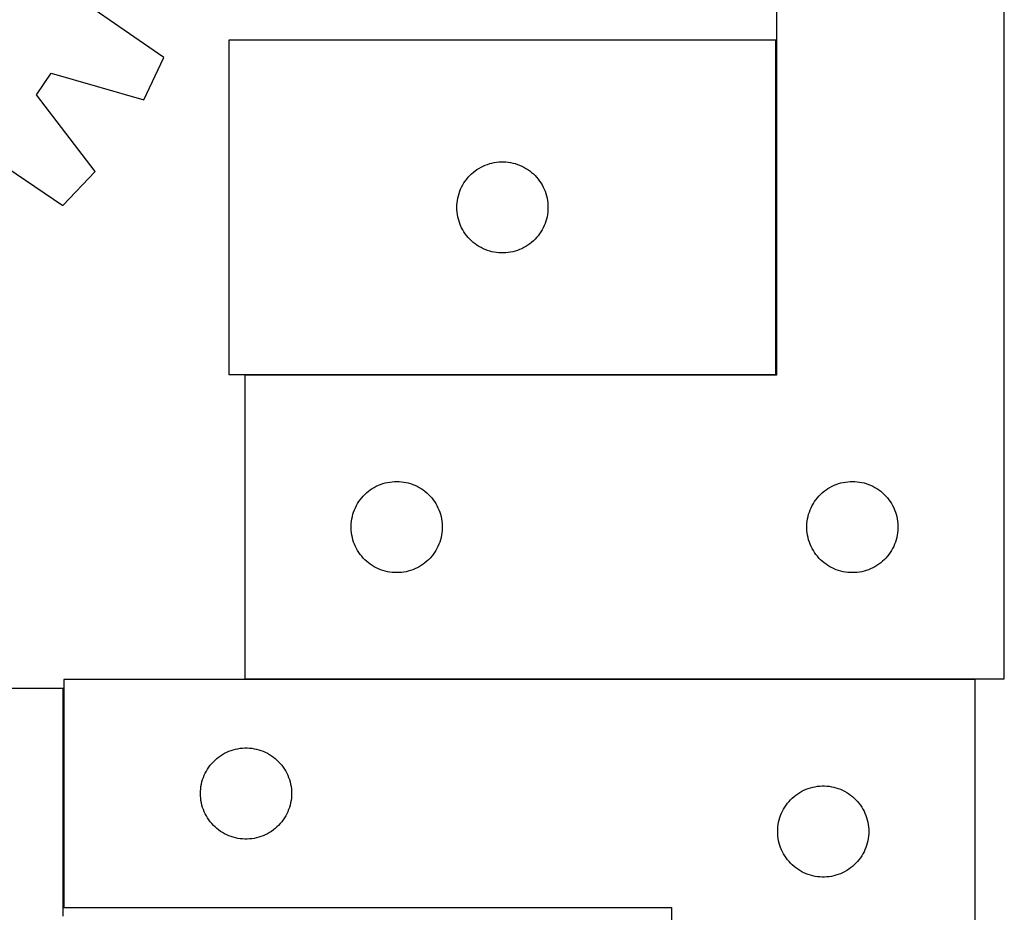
# Model space of a CAD drawing. Header units: millimetres. Extents: x 7 to 1493, y 7 to 2993.
# Tile 11 of 13: x 1169 to 1493, y 2113 to 2407. Entities that reach past the tile are written whole.
import ezdxf

# ---------------------------------------------------------------- set-up
doc = ezdxf.new("R2010")
doc.units = ezdxf.units.MM
doc.layers.add('COMMON', color=5, linetype='CONTINUOUS', true_color=0x0000ff)
doc.layers.add('CUT', color=7, linetype='CONTINUOUS', true_color=0x000000)

msp = doc.modelspace()

# ---------------------------------------------------------------- linework, layer by layer
at = {"layer": 'COMMON'}
for p, q in [((1418.329641, 2289.98796), (1418.329641, 2399.98796)), ((1243.429641, 2289.887959), (1418.22964, 2289.887959)), ((1483.828998, 2189.687959), (1243.429641, 2189.687959)), ((1183.728997, 2186.699047), (1183.728997, 2114.587958))]:
    msp.add_line(p, q, dxfattribs=at)
at = {"layer": 'CUT'}
for p, q in [((1418.429641, 2489.787959), (1418.429641, 2289.787959)), ((1493.429641, 2189.787959), (1493.429641, 2489.787959)), ((1216.778726, 2394.310582), (1190.630631, 2412.345322)), ((1418.22964, 2399.98796), (1238.22964, 2399.98796)), ((1238.22964, 2399.98796), (1238.22964, 2289.98796)), ((1418.22964, 2289.98796), (1418.22964, 2399.98796)), ((1210.208595, 2380.397856), (1216.778726, 2394.310582)), ((1174.839781, 2382.048195), (1179.66899, 2389.133258)), ((1179.66899, 2389.133258), (1210.208595, 2380.397856)), ((1194.135056, 2356.815932), (1174.839781, 2382.048195)), ((1157.241718, 2363.359544), (1183.587222, 2345.614426)), ((1324.037356, 2359.390208), (1324.784324, 2359.586926)), ((1324.784324, 2359.586926), (1325.540429, 2359.74493)), ((1325.540429, 2359.74493), (1326.303665, 2359.8638)), ((1326.303665, 2359.8638), (1327.072008, 2359.943223)), ((1327.072008, 2359.943223), (1327.843422, 2359.982987)), ((1327.843422, 2359.982987), (1328.615859, 2359.982987)), ((1328.615859, 2359.982987), (1329.387272, 2359.943223)), ((1329.387272, 2359.943223), (1330.155616, 2359.8638)), ((1330.155616, 2359.8638), (1330.918852, 2359.74493)), ((1330.918852, 2359.74493), (1331.674957, 2359.586926)), ((1331.674957, 2359.586926), (1332.421925, 2359.390208)), ((1183.587222, 2345.614426), (1194.135056, 2356.815932)), ((1318.04054, 2355.996241), (1318.620743, 2356.506167)), ((1318.620743, 2356.506167), (1319.226426, 2356.985549)), ((1319.226426, 2356.985549), (1319.855985, 2357.433115)), ((1319.855985, 2357.433115), (1320.507748, 2357.84768)), ((1320.507748, 2357.84768), (1321.179989, 2358.228142)), ((1321.179989, 2358.228142), (1321.870925, 2358.573494)), ((1321.870925, 2358.573494), (1322.578722, 2358.88282)), ((1322.578722, 2358.88282), (1323.301505, 2359.155299)), ((1323.301505, 2359.155299), (1324.037356, 2359.390208)), ((1332.421925, 2359.390208), (1333.157776, 2359.155299)), ((1333.157776, 2359.155299), (1333.880559, 2358.88282)), ((1333.880559, 2358.88282), (1334.588356, 2358.573494)), ((1334.588356, 2358.573494), (1335.279292, 2358.228142)), ((1335.279292, 2358.228142), (1335.951532, 2357.84768)), ((1335.951532, 2357.84768), (1336.603296, 2357.433115)), ((1336.603296, 2357.433115), (1337.232855, 2356.985549)), ((1337.232855, 2356.985549), (1337.838538, 2356.506167)), ((1337.838538, 2356.506167), (1338.41874, 2355.996241)), ((1315.175362, 2352.376181), (1315.573007, 2353.038403)), ((1315.573007, 2353.038403), (1316.004215, 2353.679277)), ((1316.004215, 2353.679277), (1316.467843, 2354.297103)), ((1316.467843, 2354.297103), (1316.962661, 2354.890242)), ((1316.962661, 2354.890242), (1317.487358, 2355.457123)), ((1317.487358, 2355.457123), (1318.04054, 2355.996241)), ((1338.41874, 2355.996241), (1338.971923, 2355.457123)), ((1338.971923, 2355.457123), (1339.496619, 2354.890242)), ((1339.496619, 2354.890242), (1339.991437, 2354.297103)), ((1339.991437, 2354.297103), (1340.455065, 2353.679277)), ((1340.455065, 2353.679277), (1340.886274, 2353.038403)), ((1340.886274, 2353.038403), (1341.283919, 2352.376181)), ((1313.94011, 2349.549683), (1314.193888, 2350.279242)), ((1314.193888, 2350.279242), (1314.484887, 2350.994769)), ((1314.484887, 2350.994769), (1314.812334, 2351.694367)), ((1314.812334, 2351.694367), (1315.175362, 2352.376181)), ((1341.283919, 2352.376181), (1341.646947, 2351.694367)), ((1341.646947, 2351.694367), (1341.974394, 2350.994769)), ((1341.974394, 2350.994769), (1342.265393, 2350.279242)), ((1342.265393, 2350.279242), (1342.519171, 2349.549683)), ((1313.249529, 2345.760142), (1313.309142, 2346.530275)), ((1313.309142, 2346.530275), (1313.408322, 2347.296319)), ((1313.408322, 2347.296319), (1313.546805, 2348.056241)), ((1313.546805, 2348.056241), (1313.724225, 2348.808027)), ((1313.724225, 2348.808027), (1313.94011, 2349.549683)), ((1342.519171, 2349.549683), (1342.735056, 2348.808027)), ((1342.735056, 2348.808027), (1342.912476, 2348.056241)), ((1342.912476, 2348.056241), (1343.050959, 2347.296319)), ((1343.050959, 2347.296319), (1343.150139, 2346.530275)), ((1343.150139, 2346.530275), (1343.209752, 2345.760142)), ((1313.22964, 2344.98796), (1313.249529, 2345.760142)), ((1313.249529, 2344.215779), (1313.22964, 2344.98796)), ((1313.309142, 2343.445645), (1313.249529, 2344.215779)), ((1313.408322, 2342.679602), (1313.309142, 2343.445645)), ((1343.150139, 2343.445645), (1343.050959, 2342.679602)), ((1343.209752, 2344.215779), (1343.150139, 2343.445645)), ((1343.209752, 2345.760142), (1343.22964, 2344.98796)), ((1343.22964, 2344.98796), (1343.209752, 2344.215779)), ((1313.546805, 2341.919679), (1313.408322, 2342.679602)), ((1313.724225, 2341.167893), (1313.546805, 2341.919679)), ((1313.94011, 2340.426238), (1313.724225, 2341.167893)), ((1314.193888, 2339.696679), (1313.94011, 2340.426238)), ((1342.519171, 2340.426238), (1342.265393, 2339.696679)), ((1342.735056, 2341.167893), (1342.519171, 2340.426238)), ((1342.912476, 2341.919679), (1342.735056, 2341.167893)), ((1343.050959, 2342.679602), (1342.912476, 2341.919679)), ((1314.484887, 2338.981152), (1314.193888, 2339.696679)), ((1314.812334, 2338.281553), (1314.484887, 2338.981152)), ((1315.175362, 2337.599739), (1314.812334, 2338.281553)), ((1315.573007, 2336.937517), (1315.175362, 2337.599739)), ((1316.004215, 2336.296644), (1315.573007, 2336.937517)), ((1340.886274, 2336.937517), (1340.455065, 2336.296644)), ((1341.283919, 2337.599739), (1340.886274, 2336.937517)), ((1341.646947, 2338.281553), (1341.283919, 2337.599739)), ((1341.974394, 2338.981152), (1341.646947, 2338.281553)), ((1342.265393, 2339.696679), (1341.974394, 2338.981152)), ((1316.467843, 2335.678818), (1316.004215, 2336.296644)), ((1316.962661, 2335.085678), (1316.467843, 2335.678818)), ((1317.487358, 2334.518798), (1316.962661, 2335.085678)), ((1318.04054, 2333.97968), (1317.487358, 2334.518798)), ((1318.620743, 2333.469754), (1318.04054, 2333.97968)), ((1338.41874, 2333.97968), (1337.838538, 2333.469754)), ((1338.971923, 2334.518798), (1338.41874, 2333.97968)), ((1339.496619, 2335.085678), (1338.971923, 2334.518798)), ((1339.991437, 2335.678818), (1339.496619, 2335.085678)), ((1340.455065, 2336.296644), (1339.991437, 2335.678818)), ((1319.226426, 2332.990372), (1318.620743, 2333.469754)), ((1319.855985, 2332.542805), (1319.226426, 2332.990372)), ((1320.507748, 2332.128241), (1319.855985, 2332.542805)), ((1321.179989, 2331.747778), (1320.507748, 2332.128241)), ((1321.870925, 2331.402426), (1321.179989, 2331.747778)), ((1322.578722, 2331.093101), (1321.870925, 2331.402426)), ((1323.301505, 2330.820622), (1322.578722, 2331.093101)), ((1324.037356, 2330.585712), (1323.301505, 2330.820622)), ((1324.784324, 2330.388995), (1324.037356, 2330.585712)), ((1325.540429, 2330.230991), (1324.784324, 2330.388995)), ((1331.674957, 2330.388995), (1330.918852, 2330.230991)), ((1332.421925, 2330.585712), (1331.674957, 2330.388995)), ((1333.157776, 2330.820622), (1332.421925, 2330.585712)), ((1333.880559, 2331.093101), (1333.157776, 2330.820622)), ((1334.588356, 2331.402426), (1333.880559, 2331.093101)), ((1335.279292, 2331.747778), (1334.588356, 2331.402426)), ((1335.951532, 2332.128241), (1335.279292, 2331.747778)), ((1336.603296, 2332.542805), (1335.951532, 2332.128241)), ((1337.232855, 2332.990372), (1336.603296, 2332.542805)), ((1337.838538, 2333.469754), (1337.232855, 2332.990372)), ((1326.303665, 2330.11212), (1325.540429, 2330.230991)), ((1327.072008, 2330.032697), (1326.303665, 2330.11212)), ((1327.843422, 2329.992933), (1327.072008, 2330.032697)), ((1328.615859, 2329.992933), (1327.843422, 2329.992933)), ((1329.387272, 2330.032697), (1328.615859, 2329.992933)), ((1330.155616, 2330.11212), (1329.387272, 2330.032697)), ((1330.918852, 2330.230991), (1330.155616, 2330.11212)), ((1238.22964, 2289.98796), (1418.22964, 2289.98796)), ((1418.429641, 2289.787959), (1243.429641, 2289.787959)), ((1243.429641, 2289.787959), (1243.429641, 2189.787959)), ((1285.379198, 2252.444593), (1286.04142, 2252.842238)), ((1286.04142, 2252.842238), (1286.723234, 2253.205266)), ((1286.723234, 2253.205266), (1287.422833, 2253.532713)), ((1287.422833, 2253.532713), (1288.13836, 2253.823712)), ((1288.13836, 2253.823712), (1288.867919, 2254.07749)), ((1288.867919, 2254.07749), (1289.609575, 2254.293375)), ((1289.609575, 2254.293375), (1290.36136, 2254.470795)), ((1290.36136, 2254.470795), (1291.121283, 2254.609278)), ((1291.121283, 2254.609278), (1291.887326, 2254.708457)), ((1291.887326, 2254.708457), (1292.65746, 2254.768071)), ((1292.65746, 2254.768071), (1293.429641, 2254.787959)), ((1293.429641, 2254.787959), (1294.201823, 2254.768071)), ((1294.201823, 2254.768071), (1294.971956, 2254.708457)), ((1294.971956, 2254.708457), (1295.738, 2254.609278)), ((1295.738, 2254.609278), (1296.497922, 2254.470795)), ((1296.497922, 2254.470795), (1297.249708, 2254.293375)), ((1297.249708, 2254.293375), (1297.991364, 2254.07749)), ((1297.991364, 2254.07749), (1298.720923, 2253.823712)), ((1298.720923, 2253.823712), (1299.43645, 2253.532713)), ((1299.43645, 2253.532713), (1300.136048, 2253.205266)), ((1300.136048, 2253.205266), (1300.817862, 2252.842238)), ((1300.817862, 2252.842238), (1301.480084, 2252.444593)), ((1435.379198, 2252.444593), (1436.04142, 2252.842238)), ((1436.04142, 2252.842238), (1436.723234, 2253.205266)), ((1436.723234, 2253.205266), (1437.422833, 2253.532713)), ((1437.422833, 2253.532713), (1438.13836, 2253.823712)), ((1438.13836, 2253.823712), (1438.867919, 2254.07749)), ((1438.867919, 2254.07749), (1439.609575, 2254.293375)), ((1439.609575, 2254.293375), (1440.36136, 2254.470795)), ((1440.36136, 2254.470795), (1441.121283, 2254.609278)), ((1441.121283, 2254.609278), (1441.887326, 2254.708457)), ((1441.887326, 2254.708457), (1442.65746, 2254.768071)), ((1442.65746, 2254.768071), (1443.429641, 2254.787959)), ((1443.429641, 2254.787959), (1444.201823, 2254.768071)), ((1444.201823, 2254.768071), (1444.971956, 2254.708457)), ((1444.971956, 2254.708457), (1445.738, 2254.609278)), ((1445.738, 2254.609278), (1446.497922, 2254.470795)), ((1446.497922, 2254.470795), (1447.249708, 2254.293375)), ((1447.249708, 2254.293375), (1447.991364, 2254.07749)), ((1447.991364, 2254.07749), (1448.720923, 2253.823712)), ((1448.720923, 2253.823712), (1449.43645, 2253.532713)), ((1449.43645, 2253.532713), (1450.136048, 2253.205266)), ((1450.136048, 2253.205266), (1450.817862, 2252.842238)), ((1450.817862, 2252.842238), (1451.480084, 2252.444593)), ((1281.432053, 2248.791173), (1281.911435, 2249.396857)), ((1281.911435, 2249.396857), (1282.421361, 2249.977059)), ((1282.421361, 2249.977059), (1282.960479, 2250.530242)), ((1282.960479, 2250.530242), (1283.52736, 2251.054938)), ((1283.52736, 2251.054938), (1284.120499, 2251.549756)), ((1284.120499, 2251.549756), (1284.738325, 2252.013384)), ((1284.738325, 2252.013384), (1285.379198, 2252.444593)), ((1301.480084, 2252.444593), (1302.120958, 2252.013384)), ((1302.120958, 2252.013384), (1302.738784, 2251.549756)), ((1302.738784, 2251.549756), (1303.331923, 2251.054938)), ((1303.331923, 2251.054938), (1303.898804, 2250.530242)), ((1303.898804, 2250.530242), (1304.437922, 2249.977059)), ((1304.437922, 2249.977059), (1304.947848, 2249.396857)), ((1304.947848, 2249.396857), (1305.42723, 2248.791173)), ((1431.432053, 2248.791173), (1431.911435, 2249.396857)), ((1431.911435, 2249.396857), (1432.421361, 2249.977059)), ((1432.421361, 2249.977059), (1432.960479, 2250.530242)), ((1432.960479, 2250.530242), (1433.52736, 2251.054938)), ((1433.52736, 2251.054938), (1434.120499, 2251.549756)), ((1434.120499, 2251.549756), (1434.738325, 2252.013384)), ((1434.738325, 2252.013384), (1435.379198, 2252.444593)), ((1451.480084, 2252.444593), (1452.120958, 2252.013384)), ((1452.120958, 2252.013384), (1452.738784, 2251.549756)), ((1452.738784, 2251.549756), (1453.331923, 2251.054938)), ((1453.331923, 2251.054938), (1453.898804, 2250.530242)), ((1453.898804, 2250.530242), (1454.437922, 2249.977059)), ((1454.437922, 2249.977059), (1454.947848, 2249.396857)), ((1454.947848, 2249.396857), (1455.42723, 2248.791173)), ((1279.534782, 2245.438878), (1279.844107, 2246.146675)), ((1279.844107, 2246.146675), (1280.189459, 2246.83761)), ((1280.189459, 2246.83761), (1280.569922, 2247.509851)), ((1280.569922, 2247.509851), (1280.984486, 2248.161615)), ((1280.984486, 2248.161615), (1281.432053, 2248.791173)), ((1305.42723, 2248.791173), (1305.874797, 2248.161615)), ((1305.874797, 2248.161615), (1306.289361, 2247.509851)), ((1306.289361, 2247.509851), (1306.669823, 2246.83761)), ((1306.669823, 2246.83761), (1307.015175, 2246.146675)), ((1307.015175, 2246.146675), (1307.324501, 2245.438878)), ((1429.534782, 2245.438878), (1429.844107, 2246.146675)), ((1429.844107, 2246.146675), (1430.189459, 2246.83761)), ((1430.189459, 2246.83761), (1430.569922, 2247.509851)), ((1430.569922, 2247.509851), (1430.984486, 2248.161615)), ((1430.984486, 2248.161615), (1431.432053, 2248.791173)), ((1455.42723, 2248.791173), (1455.874797, 2248.161615)), ((1455.874797, 2248.161615), (1456.289361, 2247.509851)), ((1456.289361, 2247.509851), (1456.669823, 2246.83761)), ((1456.669823, 2246.83761), (1457.015175, 2246.146675)), ((1457.015175, 2246.146675), (1457.324501, 2245.438878)), ((1278.672672, 2242.477171), (1278.830676, 2243.233275)), ((1278.830676, 2243.233275), (1279.027393, 2243.980244)), ((1279.027393, 2243.980244), (1279.262303, 2244.716095)), ((1279.262303, 2244.716095), (1279.534782, 2245.438878)), ((1307.324501, 2245.438878), (1307.59698, 2244.716095)), ((1307.59698, 2244.716095), (1307.831889, 2243.980244)), ((1307.831889, 2243.980244), (1308.028607, 2243.233275)), ((1308.028607, 2243.233275), (1308.186611, 2242.477171)), ((1428.672672, 2242.477171), (1428.830676, 2243.233275)), ((1428.830676, 2243.233275), (1429.027393, 2243.980244)), ((1429.027393, 2243.980244), (1429.262303, 2244.716095)), ((1429.262303, 2244.716095), (1429.534782, 2245.438878)), ((1457.324501, 2245.438878), (1457.59698, 2244.716095)), ((1457.59698, 2244.716095), (1457.831889, 2243.980244)), ((1457.831889, 2243.980244), (1458.028607, 2243.233275)), ((1458.028607, 2243.233275), (1458.186611, 2242.477171)), ((1278.434614, 2240.174178), (1278.474378, 2240.945591)), ((1278.434614, 2239.401741), (1278.434614, 2240.174178)), ((1278.474378, 2240.945591), (1278.553801, 2241.713935)), ((1278.553801, 2241.713935), (1278.672672, 2242.477171)), ((1308.186611, 2242.477171), (1308.305481, 2241.713935)), ((1308.305481, 2241.713935), (1308.384904, 2240.945591)), ((1308.384904, 2240.945591), (1308.424668, 2240.174178)), ((1308.424668, 2240.174178), (1308.424668, 2239.401741)), ((1428.434614, 2240.174178), (1428.474378, 2240.945591)), ((1428.434614, 2239.401741), (1428.434614, 2240.174178)), ((1428.474378, 2240.945591), (1428.553801, 2241.713935)), ((1428.553801, 2241.713935), (1428.672672, 2242.477171)), ((1458.186611, 2242.477171), (1458.305481, 2241.713935)), ((1458.305481, 2241.713935), (1458.384904, 2240.945591)), ((1458.384904, 2240.945591), (1458.424668, 2240.174178)), ((1458.424668, 2240.174178), (1458.424668, 2239.401741)), ((1278.474378, 2238.630327), (1278.434614, 2239.401741)), ((1278.553801, 2237.861984), (1278.474378, 2238.630327)), ((1278.672672, 2237.098748), (1278.553801, 2237.861984)), ((1278.830676, 2236.342643), (1278.672672, 2237.098748)), ((1279.027393, 2235.595675), (1278.830676, 2236.342643)), ((1308.028607, 2236.342643), (1307.831889, 2235.595675)), ((1308.186611, 2237.098748), (1308.028607, 2236.342643)), ((1308.305481, 2237.861984), (1308.186611, 2237.098748)), ((1308.384904, 2238.630327), (1308.305481, 2237.861984)), ((1308.424668, 2239.401741), (1308.384904, 2238.630327)), ((1428.474378, 2238.630327), (1428.434614, 2239.401741)), ((1428.553801, 2237.861984), (1428.474378, 2238.630327)), ((1428.672672, 2237.098748), (1428.553801, 2237.861984)), ((1428.830676, 2236.342643), (1428.672672, 2237.098748)), ((1429.027393, 2235.595675), (1428.830676, 2236.342643)), ((1458.028607, 2236.342643), (1457.831889, 2235.595675)), ((1458.186611, 2237.098748), (1458.028607, 2236.342643)), ((1458.305481, 2237.861984), (1458.186611, 2237.098748)), ((1458.384904, 2238.630327), (1458.305481, 2237.861984)), ((1458.424668, 2239.401741), (1458.384904, 2238.630327)), ((1279.262303, 2234.859824), (1279.027393, 2235.595675)), ((1279.534782, 2234.137041), (1279.262303, 2234.859824)), ((1279.844107, 2233.429243), (1279.534782, 2234.137041)), ((1280.189459, 2232.738308), (1279.844107, 2233.429243)), ((1307.015175, 2233.429243), (1306.669823, 2232.738308)), ((1307.324501, 2234.137041), (1307.015175, 2233.429243)), ((1307.59698, 2234.859824), (1307.324501, 2234.137041)), ((1307.831889, 2235.595675), (1307.59698, 2234.859824)), ((1429.262303, 2234.859824), (1429.027393, 2235.595675)), ((1429.534782, 2234.137041), (1429.262303, 2234.859824)), ((1429.844107, 2233.429243), (1429.534782, 2234.137041)), ((1430.189459, 2232.738308), (1429.844107, 2233.429243)), ((1457.015175, 2233.429243), (1456.669823, 2232.738308)), ((1457.324501, 2234.137041), (1457.015175, 2233.429243)), ((1457.59698, 2234.859824), (1457.324501, 2234.137041)), ((1457.831889, 2235.595675), (1457.59698, 2234.859824)), ((1280.569922, 2232.066067), (1280.189459, 2232.738308)), ((1280.984486, 2231.414303), (1280.569922, 2232.066067)), ((1281.432053, 2230.784745), (1280.984486, 2231.414303)), ((1281.911435, 2230.179062), (1281.432053, 2230.784745)), ((1282.421361, 2229.598859), (1281.911435, 2230.179062)), ((1304.947848, 2230.179062), (1304.437922, 2229.598859)), ((1305.42723, 2230.784745), (1304.947848, 2230.179062)), ((1305.874797, 2231.414303), (1305.42723, 2230.784745)), ((1306.289361, 2232.066067), (1305.874797, 2231.414303)), ((1306.669823, 2232.738308), (1306.289361, 2232.066067)), ((1430.569922, 2232.066067), (1430.189459, 2232.738308)), ((1430.984486, 2231.414303), (1430.569922, 2232.066067)), ((1431.432053, 2230.784745), (1430.984486, 2231.414303)), ((1431.911435, 2230.179062), (1431.432053, 2230.784745)), ((1432.421361, 2229.598859), (1431.911435, 2230.179062)), ((1454.947848, 2230.179062), (1454.437922, 2229.598859)), ((1455.42723, 2230.784745), (1454.947848, 2230.179062)), ((1455.874797, 2231.414303), (1455.42723, 2230.784745)), ((1456.289361, 2232.066067), (1455.874797, 2231.414303)), ((1456.669823, 2232.738308), (1456.289361, 2232.066067)), ((1282.960479, 2229.045676), (1282.421361, 2229.598859)), ((1283.52736, 2228.52098), (1282.960479, 2229.045676)), ((1284.120499, 2228.026162), (1283.52736, 2228.52098)), ((1284.738325, 2227.562534), (1284.120499, 2228.026162)), ((1285.379198, 2227.131326), (1284.738325, 2227.562534)), ((1286.04142, 2226.733681), (1285.379198, 2227.131326)), ((1286.723234, 2226.370653), (1286.04142, 2226.733681)), ((1300.817862, 2226.733681), (1300.136048, 2226.370653)), ((1301.480084, 2227.131326), (1300.817862, 2226.733681)), ((1302.120958, 2227.562534), (1301.480084, 2227.131326)), ((1302.738784, 2228.026162), (1302.120958, 2227.562534)), ((1303.331923, 2228.52098), (1302.738784, 2228.026162)), ((1303.898804, 2229.045676), (1303.331923, 2228.52098)), ((1304.437922, 2229.598859), (1303.898804, 2229.045676)), ((1432.960479, 2229.045676), (1432.421361, 2229.598859)), ((1433.52736, 2228.52098), (1432.960479, 2229.045676)), ((1434.120499, 2228.026162), (1433.52736, 2228.52098)), ((1434.738325, 2227.562534), (1434.120499, 2228.026162)), ((1435.379198, 2227.131326), (1434.738325, 2227.562534)), ((1436.04142, 2226.733681), (1435.379198, 2227.131326)), ((1436.723234, 2226.370653), (1436.04142, 2226.733681)), ((1450.817862, 2226.733681), (1450.136048, 2226.370653)), ((1451.480084, 2227.131326), (1450.817862, 2226.733681)), ((1452.120958, 2227.562534), (1451.480084, 2227.131326)), ((1452.738784, 2228.026162), (1452.120958, 2227.562534)), ((1453.331923, 2228.52098), (1452.738784, 2228.026162)), ((1453.898804, 2229.045676), (1453.331923, 2228.52098)), ((1454.437922, 2229.598859), (1453.898804, 2229.045676)), ((1287.422833, 2226.043206), (1286.723234, 2226.370653)), ((1288.13836, 2225.752207), (1287.422833, 2226.043206)), ((1288.867919, 2225.498429), (1288.13836, 2225.752207)), ((1289.609575, 2225.282543), (1288.867919, 2225.498429)), ((1290.36136, 2225.105124), (1289.609575, 2225.282543)), ((1291.121283, 2224.966641), (1290.36136, 2225.105124)), ((1291.887326, 2224.867461), (1291.121283, 2224.966641)), ((1292.65746, 2224.807848), (1291.887326, 2224.867461)), ((1293.429641, 2224.787959), (1292.65746, 2224.807848)), ((1294.201823, 2224.807848), (1293.429641, 2224.787959)), ((1294.971956, 2224.867461), (1294.201823, 2224.807848)), ((1295.738, 2224.966641), (1294.971956, 2224.867461)), ((1296.497922, 2225.105124), (1295.738, 2224.966641)), ((1297.249708, 2225.282543), (1296.497922, 2225.105124)), ((1297.991364, 2225.498429), (1297.249708, 2225.282543)), ((1298.720923, 2225.752207), (1297.991364, 2225.498429)), ((1299.43645, 2226.043206), (1298.720923, 2225.752207)), ((1300.136048, 2226.370653), (1299.43645, 2226.043206)), ((1437.422833, 2226.043206), (1436.723234, 2226.370653)), ((1438.13836, 2225.752207), (1437.422833, 2226.043206)), ((1438.867919, 2225.498429), (1438.13836, 2225.752207)), ((1439.609575, 2225.282543), (1438.867919, 2225.498429)), ((1440.36136, 2225.105124), (1439.609575, 2225.282543)), ((1441.121283, 2224.966641), (1440.36136, 2225.105124)), ((1441.887326, 2224.867461), (1441.121283, 2224.966641)), ((1442.65746, 2224.807848), (1441.887326, 2224.867461)), ((1443.429641, 2224.787959), (1442.65746, 2224.807848)), ((1444.201823, 2224.807848), (1443.429641, 2224.787959)), ((1444.971956, 2224.867461), (1444.201823, 2224.807848)), ((1445.738, 2224.966641), (1444.971956, 2224.867461)), ((1446.497922, 2225.105124), (1445.738, 2224.966641)), ((1447.249708, 2225.282543), (1446.497922, 2225.105124)), ((1447.991364, 2225.498429), (1447.249708, 2225.282543)), ((1448.720923, 2225.752207), (1447.991364, 2225.498429)), ((1449.43645, 2226.043206), (1448.720923, 2225.752207)), ((1450.136048, 2226.370653), (1449.43645, 2226.043206)), ((1483.828998, 2189.587958), (1183.828998, 2189.587958)), ((1183.828998, 2189.587958), (1183.828998, 2114.587958)), ((1243.429641, 2189.787959), (1493.429641, 2189.787959)), ((1483.828998, 1939.587958), (1483.828998, 2189.587958)), ((1183.628997, 2186.699047), (983.628997, 2186.699047)), ((1183.628997, 2111.699047), (1183.628997, 2186.699047)), ((1236.107106, 2164.947678), (1236.779347, 2165.32814)), ((1236.779347, 2165.32814), (1237.470282, 2165.673492)), ((1237.470282, 2165.673492), (1238.17808, 2165.982818)), ((1238.17808, 2165.982818), (1238.900862, 2166.255297)), ((1238.900862, 2166.255297), (1239.636713, 2166.490206)), ((1239.636713, 2166.490206), (1240.383682, 2166.686924)), ((1240.383682, 2166.686924), (1241.139787, 2166.844928)), ((1241.139787, 2166.844928), (1241.903023, 2166.963798)), ((1241.903023, 2166.963798), (1242.671366, 2167.043221)), ((1242.671366, 2167.043221), (1243.442779, 2167.082985)), ((1243.442779, 2167.082985), (1244.215217, 2167.082985)), ((1244.215217, 2167.082985), (1244.98663, 2167.043221)), ((1244.98663, 2167.043221), (1245.754973, 2166.963798)), ((1245.754973, 2166.963798), (1246.518209, 2166.844928)), ((1246.518209, 2166.844928), (1247.274314, 2166.686924)), ((1247.274314, 2166.686924), (1248.021282, 2166.490206)), ((1248.021282, 2166.490206), (1248.757134, 2166.255297)), ((1248.757134, 2166.255297), (1249.479916, 2165.982818)), ((1249.479916, 2165.982818), (1250.187714, 2165.673492)), ((1250.187714, 2165.673492), (1250.878649, 2165.32814)), ((1250.878649, 2165.32814), (1251.55089, 2164.947678)), ((1232.067201, 2161.397101), (1232.562019, 2161.99024)), ((1232.562019, 2161.99024), (1233.086715, 2162.557121)), ((1233.086715, 2162.557121), (1233.639898, 2163.096239)), ((1233.639898, 2163.096239), (1234.2201, 2163.606165)), ((1234.2201, 2163.606165), (1234.825784, 2164.085547)), ((1234.825784, 2164.085547), (1235.455342, 2164.533113)), ((1235.455342, 2164.533113), (1236.107106, 2164.947678)), ((1251.55089, 2164.947678), (1252.202654, 2164.533113)), ((1252.202654, 2164.533113), (1252.832212, 2164.085547)), ((1252.832212, 2164.085547), (1253.437896, 2163.606165)), ((1253.437896, 2163.606165), (1254.018098, 2163.096239)), ((1254.018098, 2163.096239), (1254.571281, 2162.557121)), ((1254.571281, 2162.557121), (1255.095977, 2161.99024)), ((1255.095977, 2161.99024), (1255.590795, 2161.397101)), ((1230.084244, 2158.094767), (1230.411692, 2158.794365)), ((1230.411692, 2158.794365), (1230.774719, 2159.476179)), ((1230.774719, 2159.476179), (1231.172365, 2160.138401)), ((1231.172365, 2160.138401), (1231.603573, 2160.779275)), ((1231.603573, 2160.779275), (1232.067201, 2161.397101)), ((1255.590795, 2161.397101), (1256.054423, 2160.779275)), ((1256.054423, 2160.779275), (1256.485631, 2160.138401)), ((1256.485631, 2160.138401), (1256.883277, 2159.476179)), ((1256.883277, 2159.476179), (1257.246304, 2158.794365)), ((1257.246304, 2158.794365), (1257.573751, 2158.094767)), ((1229.146163, 2155.156239), (1229.323582, 2155.908025)), ((1229.323582, 2155.908025), (1229.539467, 2156.649681)), ((1229.539467, 2156.649681), (1229.793246, 2157.37924)), ((1229.793246, 2157.37924), (1230.084244, 2158.094767)), ((1257.573751, 2158.094767), (1257.86475, 2157.37924)), ((1257.86475, 2157.37924), (1258.118529, 2156.649681)), ((1258.118529, 2156.649681), (1258.334414, 2155.908025)), ((1258.334414, 2155.908025), (1258.511833, 2155.156239)), ((1228.828998, 2152.087958), (1228.848887, 2152.86014)), ((1228.848887, 2151.315777), (1228.828998, 2152.087958)), ((1228.848887, 2152.86014), (1228.9085, 2153.630273)), ((1228.9085, 2153.630273), (1229.007679, 2154.396317)), ((1229.007679, 2154.396317), (1229.146163, 2155.156239)), ((1258.511833, 2155.156239), (1258.650316, 2154.396317)), ((1258.650316, 2154.396317), (1258.749496, 2153.630273)), ((1258.749496, 2153.630273), (1258.809109, 2152.86014)), ((1258.809109, 2152.86014), (1258.828998, 2152.087958)), ((1258.828998, 2152.087958), (1258.809109, 2151.315777)), ((1424.825784, 2151.585547), (1425.455342, 2152.033113)), ((1425.455342, 2152.033113), (1426.107106, 2152.447678)), ((1426.107106, 2152.447678), (1426.779347, 2152.82814)), ((1426.779347, 2152.82814), (1427.470282, 2153.173492)), ((1427.470282, 2153.173492), (1428.17808, 2153.482818)), ((1428.17808, 2153.482818), (1428.900862, 2153.755297)), ((1428.900862, 2153.755297), (1429.636713, 2153.990206)), ((1429.636713, 2153.990206), (1430.383682, 2154.186924)), ((1430.383682, 2154.186924), (1431.139787, 2154.344928)), ((1431.139787, 2154.344928), (1431.903023, 2154.463798)), ((1431.903023, 2154.463798), (1432.671366, 2154.543221)), ((1432.671366, 2154.543221), (1433.442779, 2154.582985)), ((1433.442779, 2154.582985), (1434.215217, 2154.582985)), ((1434.215217, 2154.582985), (1434.98663, 2154.543221)), ((1434.98663, 2154.543221), (1435.754973, 2154.463798)), ((1435.754973, 2154.463798), (1436.518209, 2154.344928)), ((1436.518209, 2154.344928), (1437.274314, 2154.186924)), ((1437.274314, 2154.186924), (1438.021282, 2153.990206)), ((1438.021282, 2153.990206), (1438.757134, 2153.755297)), ((1438.757134, 2153.755297), (1439.479916, 2153.482818)), ((1439.479916, 2153.482818), (1440.187714, 2153.173492)), ((1440.187714, 2153.173492), (1440.878649, 2152.82814)), ((1440.878649, 2152.82814), (1441.55089, 2152.447678)), ((1441.55089, 2152.447678), (1442.202654, 2152.033113)), ((1442.202654, 2152.033113), (1442.832212, 2151.585547)), ((1228.9085, 2150.545643), (1228.848887, 2151.315777)), ((1229.007679, 2149.7796), (1228.9085, 2150.545643)), ((1229.146163, 2149.019677), (1229.007679, 2149.7796)), ((1229.323582, 2148.267891), (1229.146163, 2149.019677)), ((1258.511833, 2149.019677), (1258.334414, 2148.267891)), ((1258.650316, 2149.7796), (1258.511833, 2149.019677)), ((1258.749496, 2150.545643), (1258.650316, 2149.7796)), ((1258.809109, 2151.315777), (1258.749496, 2150.545643)), ((1421.603573, 2148.279275), (1422.067201, 2148.897101)), ((1422.067201, 2148.897101), (1422.562019, 2149.49024)), ((1422.562019, 2149.49024), (1423.086715, 2150.057121)), ((1423.086715, 2150.057121), (1423.639898, 2150.596239)), ((1423.639898, 2150.596239), (1424.2201, 2151.106165)), ((1424.2201, 2151.106165), (1424.825784, 2151.585547)), ((1442.832212, 2151.585547), (1443.437896, 2151.106165)), ((1443.437896, 2151.106165), (1444.018098, 2150.596239)), ((1444.018098, 2150.596239), (1444.571281, 2150.057121)), ((1444.571281, 2150.057121), (1445.095977, 2149.49024)), ((1445.095977, 2149.49024), (1445.590795, 2148.897101)), ((1445.590795, 2148.897101), (1446.054423, 2148.279275)), ((1229.539467, 2147.526236), (1229.323582, 2148.267891)), ((1229.793246, 2146.796677), (1229.539467, 2147.526236)), ((1230.084244, 2146.08115), (1229.793246, 2146.796677)), ((1230.411692, 2145.381551), (1230.084244, 2146.08115)), ((1257.573751, 2146.08115), (1257.246304, 2145.381551)), ((1257.86475, 2146.796677), (1257.573751, 2146.08115)), ((1258.118529, 2147.526236), (1257.86475, 2146.796677)), ((1258.334414, 2148.267891), (1258.118529, 2147.526236)), ((1419.793246, 2144.87924), (1420.084244, 2145.594767)), ((1420.084244, 2145.594767), (1420.411692, 2146.294365)), ((1420.411692, 2146.294365), (1420.774719, 2146.976179)), ((1420.774719, 2146.976179), (1421.172365, 2147.638401)), ((1421.172365, 2147.638401), (1421.603573, 2148.279275)), ((1446.054423, 2148.279275), (1446.485631, 2147.638401)), ((1446.485631, 2147.638401), (1446.883277, 2146.976179)), ((1446.883277, 2146.976179), (1447.246304, 2146.294365)), ((1447.246304, 2146.294365), (1447.573751, 2145.594767)), ((1447.573751, 2145.594767), (1447.86475, 2144.87924)), ((1230.774719, 2144.699737), (1230.411692, 2145.381551)), ((1231.172365, 2144.037515), (1230.774719, 2144.699737)), ((1231.603573, 2143.396642), (1231.172365, 2144.037515)), ((1232.067201, 2142.778816), (1231.603573, 2143.396642)), ((1232.562019, 2142.185676), (1232.067201, 2142.778816)), ((1255.590795, 2142.778816), (1255.095977, 2142.185676)), ((1256.054423, 2143.396642), (1255.590795, 2142.778816)), ((1256.485631, 2144.037515), (1256.054423, 2143.396642)), ((1256.883277, 2144.699737), (1256.485631, 2144.037515)), ((1257.246304, 2145.381551), (1256.883277, 2144.699737)), ((1419.007679, 2141.896317), (1419.146163, 2142.656239)), ((1419.146163, 2142.656239), (1419.323582, 2143.408025)), ((1419.323582, 2143.408025), (1419.539467, 2144.149681)), ((1419.539467, 2144.149681), (1419.793246, 2144.87924)), ((1447.86475, 2144.87924), (1448.118529, 2144.149681)), ((1448.118529, 2144.149681), (1448.334414, 2143.408025)), ((1448.334414, 2143.408025), (1448.511833, 2142.656239)), ((1448.511833, 2142.656239), (1448.650316, 2141.896317)), ((1233.086715, 2141.618796), (1232.562019, 2142.185676)), ((1233.639898, 2141.079678), (1233.086715, 2141.618796)), ((1234.2201, 2140.569752), (1233.639898, 2141.079678)), ((1234.825784, 2140.09037), (1234.2201, 2140.569752)), ((1235.455342, 2139.642803), (1234.825784, 2140.09037)), ((1236.107106, 2139.228239), (1235.455342, 2139.642803)), ((1236.779347, 2138.847776), (1236.107106, 2139.228239)), ((1251.55089, 2139.228239), (1250.878649, 2138.847776)), ((1252.202654, 2139.642803), (1251.55089, 2139.228239)), ((1252.832212, 2140.09037), (1252.202654, 2139.642803)), ((1253.437896, 2140.569752), (1252.832212, 2140.09037)), ((1254.018098, 2141.079678), (1253.437896, 2140.569752)), ((1254.571281, 2141.618796), (1254.018098, 2141.079678)), ((1255.095977, 2142.185676), (1254.571281, 2141.618796)), ((1418.828998, 2139.587958), (1418.848887, 2140.36014)), ((1418.848887, 2138.815777), (1418.828998, 2139.587958)), ((1418.848887, 2140.36014), (1418.9085, 2141.130273)), ((1418.9085, 2141.130273), (1419.007679, 2141.896317)), ((1448.650316, 2141.896317), (1448.749496, 2141.130273)), ((1448.749496, 2141.130273), (1448.809109, 2140.36014)), ((1448.809109, 2140.36014), (1448.828998, 2139.587958)), ((1448.828998, 2139.587958), (1448.809109, 2138.815777)), ((1237.470282, 2138.502424), (1236.779347, 2138.847776)), ((1238.17808, 2138.193099), (1237.470282, 2138.502424)), ((1238.900862, 2137.92062), (1238.17808, 2138.193099)), ((1239.636713, 2137.68571), (1238.900862, 2137.92062)), ((1240.383682, 2137.488993), (1239.636713, 2137.68571)), ((1241.139787, 2137.330989), (1240.383682, 2137.488993)), ((1241.903023, 2137.212118), (1241.139787, 2137.330989)), ((1242.671366, 2137.132695), (1241.903023, 2137.212118)), ((1243.442779, 2137.092931), (1242.671366, 2137.132695)), ((1244.215217, 2137.092931), (1243.442779, 2137.092931)), ((1244.98663, 2137.132695), (1244.215217, 2137.092931)), ((1245.754973, 2137.212118), (1244.98663, 2137.132695)), ((1246.518209, 2137.330989), (1245.754973, 2137.212118)), ((1247.274314, 2137.488993), (1246.518209, 2137.330989)), ((1248.021282, 2137.68571), (1247.274314, 2137.488993)), ((1248.757134, 2137.92062), (1248.021282, 2137.68571)), ((1249.479916, 2138.193099), (1248.757134, 2137.92062)), ((1250.187714, 2138.502424), (1249.479916, 2138.193099)), ((1250.878649, 2138.847776), (1250.187714, 2138.502424)), ((1418.9085, 2138.045643), (1418.848887, 2138.815777)), ((1419.007679, 2137.2796), (1418.9085, 2138.045643)), ((1419.146163, 2136.519677), (1419.007679, 2137.2796)), ((1419.323582, 2135.767891), (1419.146163, 2136.519677)), ((1448.511833, 2136.519677), (1448.334414, 2135.767891)), ((1448.650316, 2137.2796), (1448.511833, 2136.519677)), ((1448.749496, 2138.045643), (1448.650316, 2137.2796)), ((1448.809109, 2138.815777), (1448.749496, 2138.045643)), ((1419.539467, 2135.026236), (1419.323582, 2135.767891)), ((1419.793246, 2134.296677), (1419.539467, 2135.026236)), ((1420.084244, 2133.58115), (1419.793246, 2134.296677)), ((1420.411692, 2132.881551), (1420.084244, 2133.58115)), ((1420.774719, 2132.199737), (1420.411692, 2132.881551)), ((1447.246304, 2132.881551), (1446.883277, 2132.199737)), ((1447.573751, 2133.58115), (1447.246304, 2132.881551)), ((1447.86475, 2134.296677), (1447.573751, 2133.58115)), ((1448.118529, 2135.026236), (1447.86475, 2134.296677)), ((1448.334414, 2135.767891), (1448.118529, 2135.026236)), ((1421.172365, 2131.537515), (1420.774719, 2132.199737)), ((1421.603573, 2130.896642), (1421.172365, 2131.537515)), ((1422.067201, 2130.278816), (1421.603573, 2130.896642)), ((1422.562019, 2129.685676), (1422.067201, 2130.278816)), ((1423.086715, 2129.118796), (1422.562019, 2129.685676)), ((1445.095977, 2129.685676), (1444.571281, 2129.118796)), ((1445.590795, 2130.278816), (1445.095977, 2129.685676)), ((1446.054423, 2130.896642), (1445.590795, 2130.278816)), ((1446.485631, 2131.537515), (1446.054423, 2130.896642)), ((1446.883277, 2132.199737), (1446.485631, 2131.537515)), ((1423.639898, 2128.579678), (1423.086715, 2129.118796)), ((1424.2201, 2128.069752), (1423.639898, 2128.579678)), ((1424.825784, 2127.59037), (1424.2201, 2128.069752)), ((1425.455342, 2127.142803), (1424.825784, 2127.59037)), ((1426.107106, 2126.728239), (1425.455342, 2127.142803)), ((1426.779347, 2126.347776), (1426.107106, 2126.728239)), ((1427.470282, 2126.002424), (1426.779347, 2126.347776)), ((1440.878649, 2126.347776), (1440.187714, 2126.002424)), ((1441.55089, 2126.728239), (1440.878649, 2126.347776)), ((1442.202654, 2127.142803), (1441.55089, 2126.728239)), ((1442.832212, 2127.59037), (1442.202654, 2127.142803)), ((1443.437896, 2128.069752), (1442.832212, 2127.59037)), ((1444.018098, 2128.579678), (1443.437896, 2128.069752)), ((1444.571281, 2129.118796), (1444.018098, 2128.579678)), ((1428.17808, 2125.693099), (1427.470282, 2126.002424)), ((1428.900862, 2125.42062), (1428.17808, 2125.693099)), ((1429.636713, 2125.18571), (1428.900862, 2125.42062)), ((1430.383682, 2124.988993), (1429.636713, 2125.18571)), ((1431.139787, 2124.830989), (1430.383682, 2124.988993)), ((1431.903023, 2124.712118), (1431.139787, 2124.830989)), ((1432.671366, 2124.632695), (1431.903023, 2124.712118)), ((1433.442779, 2124.592931), (1432.671366, 2124.632695)), ((1434.215217, 2124.592931), (1433.442779, 2124.592931)), ((1434.98663, 2124.632695), (1434.215217, 2124.592931)), ((1435.754973, 2124.712118), (1434.98663, 2124.632695)), ((1436.518209, 2124.830989), (1435.754973, 2124.712118)), ((1437.274314, 2124.988993), (1436.518209, 2124.830989)), ((1438.021282, 2125.18571), (1437.274314, 2124.988993)), ((1438.757134, 2125.42062), (1438.021282, 2125.18571)), ((1439.479916, 2125.693099), (1438.757134, 2125.42062)), ((1440.187714, 2126.002424), (1439.479916, 2125.693099)), ((1183.828998, 2114.587958), (1383.828998, 2114.587958)), ((1383.828998, 2114.587958), (1383.828998, 1939.587958))]:
    msp.add_line(p, q, dxfattribs=at)

doc.saveas('drawing.dxf')
